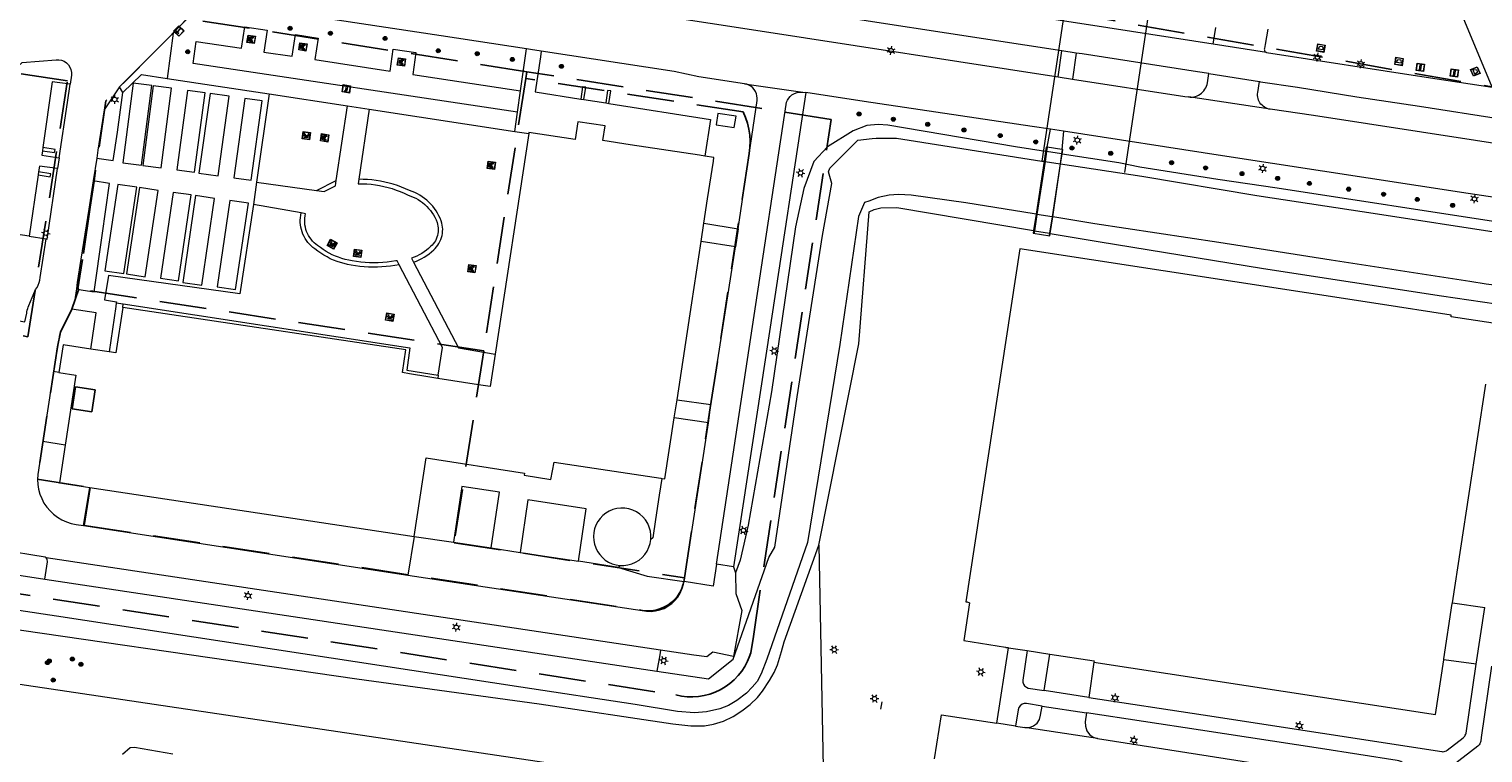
# Model space of a CAD drawing. Header units: metres. Extents: x 89872 to 94585, y 463299 to 469000.
# Tile 79 of 230: x 91338 to 91535, y 464638 to 464736. Entities that reach past the tile are written whole.
import ezdxf
from ezdxf.enums import TextEntityAlignment as Align

# ---------------------------------------------------------------- set-up
doc = ezdxf.new("R2010")
doc.units = ezdxf.units.M
doc.linetypes.add('HIDDEN', pattern=[9.525, 6.35, -3.175])
doc.layers.get('0').update_dxf_attribs({"linetype": 'CONTINUOUS'})
for name, color, linetype, lineweight in [('B-WE-BV-GELEIDECONSTRUCTIE-G', 251, 'CONTINUOUS', 13), ('B-WE-BV-LEUNING-G', 251, 'CONTINUOUS', 13), ('B-WE-GK-BESCHOEIING-G', 251, 'CONTINUOUS', 13), ('B-WE-GK-KADEMUUR-G', 251, 'CONTINUOUS', 13), ('B-WE-GR-BEPLANTING_CULTUUR-G', 251, 'CONTINUOUS', 13), ('B-WE-GR-BOOM-S', 251, 'CONTINUOUS', 13), ('B-WE-GR-PLANTENBAK-S', 251, 'CONTINUOUS', 13), ('B-WE-IE-MEUBILAIR_WEGMEUBILAIR_PICKNICKTAFEL-S', 251, 'CONTINUOUS', 13), ('B-WE-IE-MEUBILAIR_WEGMEUBILAIR_SLAGBOOM-S', 251, 'CONTINUOUS', 13), ('B-WE-IE-MEUBILAIR_WEGMEUBILAIR_VLAGGENMAST-S', 251, 'CONTINUOUS', 13), ('B-WE-IE-TERREINAFSCHEIDING-G', 251, 'CONTINUOUS', 13), ('B-WE-KL-ET_LS_OV_LICHTMAST-S', 251, 'CONTINUOUS', 13), ('B-WE-KW-KUNSTWERK-GV', 251, 'CONTINUOUS', 13), ('B-WE-KW-KUNSTWERK_DUIKER-G', 251, 'CONTINUOUS', 13), ('B-WE-OG-TOPOGRAFIE_BEBOUWING-GV', 251, 'CONTINUOUS', 13), ('B-WE-OG-TOPOGRAFIE_BEBOUWING_LUIFEL-GV', 251, 'CONTINUOUS', 13), ('B-WE-OG-TOPOGRAFIE_HUISNUMMER-T25', 251, 'CONTINUOUS', 13), ('B-WE-OG-TOPOGRAFIE_STRAATNAAM-T18', 251, 'CONTINUOUS', 13), ('B-WE-OG-TOPOGRAFIE_WATER-GV', 251, 'CONTINUOUS', 13), ('B-WE-VH-VERHARDING-GV', 251, 'CONTINUOUS', 13), ('B-WE-VW-MARKERING-G', 251, 'CONTINUOUS', 13), ('B-WE-VW-PAAL_PRAATPAAL-S', 251, 'CONTINUOUS', 13), ('Percelen', 10, 'HIDDEN', 25)]:
    doc.layers.add(name, color=color, linetype=linetype, lineweight=lineweight)
doc.styles.get("Standard").update_dxf_attribs({"font": 'isocp.shx'})

# ---------------------------------------------------------------- blocks, each defined once
blk = doc.blocks.new('Q_BOOM')
for radius in [0.27, 0.18, 0.09]:
    blk.add_circle((0, 0), radius)
blk = doc.blocks.new('Q_SLAGBOOM')
blk.add_lwpolyline([(-0.5, 0.5), (0.5, 0.5), (0.5, -0.5), (-0.5, -0.5)], close=True)
blk.add_lwpolyline([(-0.44, 0.46), (0.44, 0.46, -0.414214), (0.46, 0.44), (0.46, -0.44, -0.414214), (0.44, -0.46), (-0.44, -0.46, -0.414214), (-0.46, -0.44), (-0.46, 0.44), (-0.46, 0.44), (-0.46, 0.45), (-0.46, 0.45), (-0.46, 0.45), (-0.46, 0.45), (-0.46, 0.45), (-0.46, 0.45), (-0.46, 0.46), (-0.46, 0.46), (-0.46, 0.46), (-0.45, 0.46), (-0.45, 0.46), (-0.45, 0.46), (-0.45, 0.46), (-0.45, 0.46), (-0.45, 0.46), (-0.44, 0.46), (-0.44, 0.46)], format="xyb")
for points in [[(-0.29, 0.04), (-0.38, 0.04), (-0.38, 0.1)], [(-0.38, 0.1), (-0.29, 0.1)], [(-0.29, 0.1), (-0.29, 0.2)], [(-0.29, 0.2), (-0.23, 0.2), (-0.23, 0.1)], [(-0.23, 0.04), (-0.23, -0.2), (-0.29, -0.2), (-0.29, 0.04)], [(-0.23, 0.1), (0.37, 0.1), (0.37, 0.04), (-0.23, 0.04)]]:
    blk.add_lwpolyline(points)
blk = doc.blocks.new('Q_PICKNICKTAFEL')
blk.add_lwpolyline([(-0.5, 0.5), (0.5, 0.5), (0.5, -0.5), (-0.5, -0.5)], close=True)
blk.add_lwpolyline([(-0.44, 0.46), (0.44, 0.46, -0.414214), (0.46, 0.44), (0.46, -0.44, -0.414214), (0.44, -0.46), (-0.44, -0.46, -0.414214), (-0.46, -0.44), (-0.46, 0.44), (-0.46, 0.44), (-0.46, 0.45), (-0.46, 0.45), (-0.46, 0.45), (-0.46, 0.45), (-0.46, 0.45), (-0.46, 0.45), (-0.46, 0.46), (-0.46, 0.46), (-0.46, 0.46), (-0.45, 0.46), (-0.45, 0.46), (-0.45, 0.46), (-0.45, 0.46), (-0.45, 0.46), (-0.45, 0.46), (-0.44, 0.46), (-0.44, 0.46)], format="xyb")
for points in [[(-0.25, -0.06), (-0.41, -0.06), (-0.41, 0.02)], [(-0.41, 0.02), (-0.21, 0.02)], [(-0.14, 0.21), (-0.27, 0.21), (-0.27, 0.28)], [(-0.27, 0.28), (0.26, 0.28), (0.26, 0.21), (0.13, 0.21)], [(-0.21, 0.02), (-0.14, 0.21)], [(-0.12, 0.02), (-0.03, 0.21)], [(-0.12, 0.02), (0.11, 0.02)], [(0.03, 0.21), (-0.03, 0.21)], [(0.11, 0.02), (0.03, 0.21)], [(0.21, 0.02), (0.13, 0.21)], [(0.21, 0.02), (0.4, 0.02), (0.4, -0.06), (0.24, -0.06)], [(-0.34, -0.28), (-0.25, -0.06)], [(-0.34, -0.28), (-0.24, -0.28)], [(-0.24, -0.28), (-0.15, -0.06)], [(0.14, -0.06), (-0.15, -0.06)], [(0.23, -0.28), (0.14, -0.06)], [(0.23, -0.28), (0.33, -0.28)], [(0.33, -0.28), (0.24, -0.06)]]:
    blk.add_lwpolyline(points)
blk = doc.blocks.new('Q_LICHTMAST')
for points in [[(-0.26, 0.15), (-0.52, 0.3)], [(0, 0.3), (0, 0.6)], [(0.26, 0.15), (0.52, 0.3)], [(-0.26, -0.15), (-0.52, -0.3)], [(0, -0.3), (0, -0.6)], [(0.26, -0.15), (0.52, -0.3)]]:
    blk.add_lwpolyline(points)
blk.add_circle((0, 0), 0.3)
blk = doc.blocks.new('Q_VLAGGENMAST')
for points in [[(-0.5, 0.5), (0.5, 0.5), (0.5, -0.5), (-0.5, -0.5)], [(-0.08, 0.33), (0.07, 0.33), (0.07, -0.33), (-0.08, -0.33)]]:
    blk.add_lwpolyline(points, close=True)
blk.add_lwpolyline([(-0.44, 0.46), (0.44, 0.46, -0.414214), (0.46, 0.44), (0.46, -0.44, -0.414214), (0.44, -0.46), (-0.44, -0.46, -0.414214), (-0.46, -0.44), (-0.46, 0.44), (-0.46, 0.44), (-0.46, 0.45), (-0.46, 0.45), (-0.46, 0.45), (-0.46, 0.45), (-0.46, 0.45), (-0.46, 0.45), (-0.46, 0.46), (-0.46, 0.46), (-0.46, 0.46), (-0.45, 0.46), (-0.45, 0.46), (-0.45, 0.46), (-0.45, 0.46), (-0.45, 0.46), (-0.45, 0.46), (-0.44, 0.46), (-0.44, 0.46)], format="xyb")
blk = doc.blocks.new('Q_PRAATPAAL')
blk.add_lwpolyline([(-0.5, 0.5), (0.5, 0.5), (0.5, -0.5), (-0.5, -0.5)], close=True)
for points in [[(-0.44, 0.46), (0.44, 0.46, -0.414214), (0.46, 0.44), (0.46, -0.44, -0.414214), (0.44, -0.46), (-0.44, -0.46, -0.414214), (-0.46, -0.44), (-0.46, 0.44), (-0.46, 0.44), (-0.46, 0.45), (-0.46, 0.45), (-0.46, 0.45), (-0.46, 0.45), (-0.46, 0.45), (-0.46, 0.45), (-0.46, 0.46), (-0.46, 0.46), (-0.46, 0.46), (-0.45, 0.46), (-0.45, 0.46), (-0.45, 0.46), (-0.45, 0.46), (-0.45, 0.46), (-0.45, 0.46), (-0.44, 0.46), (-0.44, 0.46)], [(-0.15, 0.22, 0.426944), (-0.15, 0.17)], [(-0.02, 0.31, 0.07503), (-0.15, 0.22)], [(-0.13, 0.08, 0.511022), (0.03, 0.08)], [(-0.08, 0.1, 0.3284), (0, 0.11)], [(0.21, 0.34, 0.843699), (0.18, 0.39)]]:
    blk.add_lwpolyline(points, format="xyb")
for points in [[(-0.15, 0.17), (-0.08, 0.1)], [(0.03, 0.08), (0.03, -0.37), (-0.13, -0.37), (-0.13, 0.08)], [(0.18, 0.39), (-0.02, 0.31)], [(0, 0.11), (0.21, 0.34)]]:
    blk.add_lwpolyline(points)
blk = doc.blocks.new('Q_BLOEMBAK')
for points in [[(-0.5, 0.5), (0.5, 0.5), (0.5, -0.5), (-0.5, -0.5)], [(-0.34, 0.2), (0.33, 0.2), (0.19, -0.25), (-0.2, -0.25)]]:
    blk.add_lwpolyline(points, close=True)
blk.add_lwpolyline([(-0.44, 0.46), (0.44, 0.46, -0.414214), (0.46, 0.44), (0.46, -0.44, -0.414214), (0.44, -0.46), (-0.44, -0.46, -0.414214), (-0.46, -0.44), (-0.46, 0.44), (-0.46, 0.44), (-0.46, 0.45), (-0.46, 0.45), (-0.46, 0.45), (-0.46, 0.45), (-0.46, 0.45), (-0.46, 0.45), (-0.46, 0.46), (-0.46, 0.46), (-0.46, 0.46), (-0.45, 0.46), (-0.45, 0.46), (-0.45, 0.46), (-0.45, 0.46), (-0.45, 0.46), (-0.45, 0.46), (-0.44, 0.46), (-0.44, 0.46)], format="xyb")

msp = doc.modelspace()

# ---------------------------------------------------------------- linework, layer by layer
at = {"layer": 'B-WE-BV-GELEIDECONSTRUCTIE-G'}
for p, q in [((91418.11, 464662.7), (91412.64, 464663.57)), ((91340.28, 464661.15), (91423.3, 464648.67))]:
    msp.add_line(p, q, dxfattribs=at)
at = {"layer": 'B-WE-BV-LEUNING-G'}
for p, q in [((91476.25, 464719.72), (91476.15, 464719.12)), ((91478.28, 464719.42), (91478.18, 464718.8)), ((91478.29, 464719.51), (91478.28, 464719.42)), ((91475.95, 464717.79), (91474.85, 464710.6)), ((91476.15, 464719.12), (91475.95, 464717.79)), ((91477.98, 464717.48), (91476.9, 464710.27)), ((91478.18, 464718.8), (91477.98, 464717.48)), ((91474.85, 464710.6), (91474.51, 464708.39)), ((91476.9, 464710.27), (91476.56, 464708.04)), ((91474.51, 464708.39), (91474.45, 464708.04)), ((91476.56, 464708.04), (91476.51, 464707.73))]:
    msp.add_line(p, q, dxfattribs=at)
at = {"layer": 'B-WE-GK-BESCHOEIING-G'}
for p, q in [((91450.55, 464720.68), (91452.49, 464720.88)), ((91475.53, 464717.85), (91475.81, 464717.81)), ((91475.81, 464717.81), (91475.95, 464717.79)), ((91475.95, 464717.79), (91477.98, 464717.48)), ((91477.98, 464717.48), (91478.06, 464717.46)), ((91474.73, 464710.62), (91474.45, 464710.67)), ((91474.85, 464710.6), (91474.73, 464710.62)), ((91476.9, 464710.27), (91474.85, 464710.6)), ((91476.99, 464710.26), (91476.9, 464710.27))]:
    msp.add_line(p, q, dxfattribs=at)
for points in [[(91452.49, 464720.88), (91453.04, 464720.94), (91454.51, 464720.97), (91455.79, 464720.93), (91475.53, 464717.85)], [(91478.06, 464717.46), (91489.06, 464715.78), (91504.66, 464713.15), (91521.04, 464710.67), (91537.45, 464708.15), (91539.41, 464707.88)], [(91474.45, 464710.67), (91465.2, 464712.17), (91457.79, 464713.2)], [(91537.22, 464700.98), (91535.8, 464701.14), (91533.55, 464701.49), (91514.77, 464704.42), (91499.51, 464706.81), (91482.72, 464709.33), (91476.99, 464710.26)]]:
    msp.add_lwpolyline(points, dxfattribs=at)
at = {"layer": 'B-WE-GK-KADEMUUR-G'}
msp.add_lwpolyline([(91423.3, 464648.67), (91430.29, 464647.62), (91433.66, 464650.28)], dxfattribs=at)
at = {"layer": 'B-WE-GR-BEPLANTING_CULTUUR-G'}
for p, q in [((91357.69, 464735.21), (91356.87, 464729.06)), ((91356.87, 464729.06), (91370.72, 464726.94)), ((91350.86, 464727.16), (91350.42, 464727.91)), ((91370.72, 464726.94), (91381.32, 464725.32)), ((91381.32, 464725.32), (91384.26, 464724.88)), ((91384.26, 464724.88), (91404.04, 464721.85)), ((91404.04, 464721.85), (91405.91, 464721.57)), ((91377.14, 464713.86), (91379.81, 464715.22)), ((91349.96, 464698.61), (91350.92, 464698.47)), ((91445.24, 464665.72), (91445.95, 464630.63)), ((91332.62, 464662.3), (91340.28, 464661.15)), ((91418.27, 464663), (91418.11, 464662.7))]:
    msp.add_line(p, q, dxfattribs=at)
for points in [[(91390.3, 464704.13), (91390.68, 464704.28), (91391.04, 464704.44), (91391.4, 464704.62), (91391.75, 464704.82), (91392.08, 464705.04), (91392.41, 464705.27), (91392.72, 464705.52), (91393.02, 464705.79), (91393.22, 464705.99), (91393.41, 464706.21), (91393.58, 464706.44), (91393.73, 464706.68), (91393.87, 464706.93), (91393.98, 464707.19), (91394.07, 464707.46), (91394.15, 464707.74), (91394.2, 464708.02), (91394.23, 464708.31), (91394.24, 464708.59), (91394.22, 464708.88), (91394.19, 464709.16), (91394.13, 464709.44), (91394.05, 464709.72), (91393.9, 464710.08), (91393.74, 464710.42), (91393.55, 464710.76), (91393.35, 464711.09), (91393.13, 464711.4), (91392.89, 464711.71), (91392.63, 464712), (91392.36, 464712.27), (91392.08, 464712.53), (91391.78, 464712.77), (91391.47, 464713), (91391.14, 464713.21), (91390.81, 464713.4), (91390.46, 464713.57), (91390.11, 464713.72), (91389.75, 464713.85), (91389.21, 464714.09), (91388.66, 464714.31), (91388.1, 464714.51), (91387.54, 464714.69), (91386.97, 464714.85), (91386.39, 464714.99), (91385.81, 464715.11), (91385.23, 464715.2), (91384.64, 464715.28), (91384.05, 464715.33), (91383.46, 464715.36), (91382.87, 464715.37)], [(91388.34, 464703.77), (91387.75, 464703.67), (91387.17, 464703.58), (91386.57, 464703.52), (91385.98, 464703.48), (91385.39, 464703.45), (91384.8, 464703.45), (91384.2, 464703.47), (91383.61, 464703.5), (91383.02, 464703.56), (91382.43, 464703.64), (91381.84, 464703.74), (91381.35, 464703.82), (91380.87, 464703.93), (91380.39, 464704.07), (91379.92, 464704.22), (91379.45, 464704.4), (91379, 464704.6), (91378.55, 464704.83), (91378.12, 464705.07), (91377.7, 464705.33), (91377.29, 464705.62), (91376.9, 464705.92), (91376.64, 464706.12), (91376.39, 464706.33), (91376.16, 464706.56), (91375.95, 464706.81), (91375.76, 464707.07), (91375.58, 464707.35), (91375.43, 464707.63), (91375.29, 464707.93), (91375.17, 464708.23), (91375.08, 464708.55), (91375.01, 464708.87), (91374.96, 464709.19), (91374.93, 464709.51), (91374.93, 464709.84), (91374.95, 464710.16), (91374.99, 464710.49), (91375.05, 464710.81)], [(91445.95, 464630.63), (91289.12, 464653.93), (91260.11, 464675.96)], [(91423.96, 464674.79), (91423.61, 464672.51), (91423.12, 464669.22), (91422.73, 464666.74), (91422.48, 464666.53)], [(91340.46, 464664.04), (91340.34, 464664.1), (91334.22, 464665.12), (91334.09, 464664.51), (91332.95, 464664.68)], [(91340.28, 464661.15), (91340.63, 464663.5), (91340.61, 464663.83), (91340.46, 464664.04)]]:
    msp.add_lwpolyline(points, dxfattribs=at)
at = {"layer": 'B-WE-IE-TERREINAFSCHEIDING-G'}
for p, q in [((91404.81, 464727.38), (91405.6, 464733.05)), ((91477.71, 464729.27), (91478.22, 464732.79)), ((91480.16, 464732.49), (91479.65, 464728.97)), ((91390.19, 464729.57), (91404.81, 464727.38)), ((91404.4, 464724.49), (91404.81, 464727.38)), ((91370.72, 464726.94), (91369, 464715)), ((91379.81, 464715.22), (91381.32, 464725.32)), ((91413.4, 464726.18), (91416.35, 464725.72)), ((91384.26, 464724.88), (91382.87, 464715.37)), ((91404.04, 464721.85), (91404.4, 464724.49)), ((91476.25, 464719.72), (91476.69, 464722.16)), ((91478.47, 464721.89), (91478.22, 464719.43)), ((91369, 464715), (91368.58, 464711.94)), ((91369, 464715), (91377.14, 464713.86)), ((91375.05, 464710.81), (91368.58, 464711.94)), ((91350.85, 464698), (91350.92, 464698.47)), ((91342.19, 464689.15), (91341.43, 464689.28)), ((91393.64, 464688.81), (91393.58, 464688.37)), ((91343.03, 464679.29), (91340, 464679.81)), ((91390.39, 464666.93), (91395.71, 464666.13)), ((91400.8, 464665.36), (91404.74, 464664.76))]:
    msp.add_line(p, q, dxfattribs=at)
for points in [[(91404.4, 464724.49), (91360.39, 464731.07), (91360.8, 464734.07), (91366.94, 464733.15), (91367.41, 464736.06), (91370.43, 464735.59), (91369.99, 464732.6), (91373.82, 464732.08), (91374.28, 464735.03), (91377.34, 464734.51), (91376.9, 464731.6), (91387.1, 464730.05), (91387.54, 464733.04), (91390.62, 464732.56), (91390.19, 464729.57)], [(91407.61, 464732.74), (91407.49, 464731.96), (91406.77, 464727.22), (91412.97, 464726.25)], [(91350.86, 464727.16), (91353.39, 464729.57), (91356.87, 464729.06)], [(91347.32, 464718.25), (91349.55, 464717.92), (91350.14, 464721.75), (91350.86, 464727.16)], [(91416.78, 464725.66), (91430.57, 464723.48), (91429.81, 464718.52)], [(91478.22, 464719.43), (91478.22, 464719.43), (91476.25, 464719.72), (91476.25, 464719.72)], [(91377.14, 464713.86), (91378.17, 464713.71), (91379.71, 464714.49), (91379.81, 464715.22)], [(91382.87, 464715.37), (91382.78, 464714.77), (91383.36, 464714.77), (91383.95, 464714.74), (91384.53, 464714.69), (91385.11, 464714.62), (91385.69, 464714.52), (91386.26, 464714.4), (91386.83, 464714.26), (91387.39, 464714.1), (91387.94, 464713.91), (91388.49, 464713.7), (91389.02, 464713.47), (91389.55, 464713.22), (91389.9, 464713.1), (91390.25, 464712.96), (91390.58, 464712.8), (91390.91, 464712.62), (91391.22, 464712.42), (91391.52, 464712.2), (91391.81, 464711.96), (91392.08, 464711.7), (91392.33, 464711.43), (91392.57, 464711.15), (91392.79, 464710.85), (91392.99, 464710.53), (91393.18, 464710.21), (91393.34, 464709.88), (91393.48, 464709.53), (91393.55, 464709.28), (91393.6, 464709.03), (91393.63, 464708.78), (91393.64, 464708.52), (91393.62, 464708.26), (91393.59, 464708.01), (91393.53, 464707.76), (91393.46, 464707.51), (91393.36, 464707.27), (91393.25, 464707.04), (91393.11, 464706.82), (91392.96, 464706.61), (91392.8, 464706.42), (91392.61, 464706.24), (91392.33, 464705.98), (91392.03, 464705.74), (91391.73, 464705.52), (91391.4, 464705.31), (91391.07, 464705.12), (91390.73, 464704.95), (91390.38, 464704.8), (91390.03, 464704.67), (91390.3, 464704.13)], [(91344.55, 464700.49), (91344.87, 464700.44), (91346.97, 464700.12), (91348.03, 464707.76), (91349.05, 464714.82), (91346.83, 464715.17)], [(91368.58, 464711.94), (91366.73, 464699.83), (91348.89, 464702.33), (91348.38, 464699.02), (91349.98, 464698.76), (91349.96, 464698.61)], [(91388.34, 464703.77), (91388.06, 464704.3), (91387.87, 464704.3), (91387.28, 464704.2), (91386.69, 464704.13), (91386.1, 464704.08), (91385.5, 464704.06), (91384.91, 464704.05), (91384.31, 464704.06), (91383.72, 464704.1), (91383.13, 464704.15), (91382.54, 464704.23), (91381.95, 464704.33), (91381.49, 464704.41), (91381.03, 464704.51), (91380.58, 464704.64), (91380.13, 464704.79), (91379.69, 464704.95), (91379.26, 464705.14), (91378.84, 464705.35), (91378.43, 464705.58), (91378.03, 464705.83), (91377.65, 464706.1), (91377.27, 464706.39), (91377.03, 464706.57), (91376.8, 464706.77), (91376.59, 464706.99), (91376.39, 464707.23), (91376.21, 464707.48), (91376.05, 464707.74), (91375.91, 464708.01), (91375.79, 464708.29), (91375.69, 464708.58), (91375.62, 464708.88), (91375.56, 464709.18), (91375.53, 464709.49), (91375.53, 464709.79), (91375.54, 464710.1), (91375.58, 464710.4), (91375.65, 464710.7), (91375.05, 464710.81)], [(91393.64, 464688.81), (91394.21, 464692.57), (91388.34, 464703.77)], [(91390.3, 464704.13), (91396.37, 464692.49), (91401.34, 464691.63)], [(91346.52, 464692.34), (91347.22, 464697.25), (91343.94, 464697.75)], [(91349.96, 464698.61), (91349.89, 464698.13), (91349.01, 464691.97)], [(91350.92, 464698.47), (91389.8, 464692.52), (91389.38, 464689.49), (91393.64, 464688.81)], [(91418.11, 464662.7), (91421.97, 464661.53), (91426.98, 464660.81)]]:
    msp.add_lwpolyline(points, dxfattribs=at)
at = {"layer": 'B-WE-KW-KUNSTWERK-GV'}
for p, q in [((91476.01, 464719.14), (91475.81, 464717.81)), ((91478.22, 464719.43), (91476.25, 464719.72)), ((91478.28, 464719.42), (91478.22, 464719.43)), ((91478.26, 464718.79), (91478.35, 464719.41)), ((91478.35, 464719.41), (91478.28, 464719.42)), ((91475.81, 464717.81), (91474.73, 464710.62)), ((91476.99, 464710.26), (91478.06, 464717.46)), ((91478.06, 464717.46), (91478.26, 464718.79)), ((91474.73, 464710.62), (91474.4, 464708.41)), ((91476.66, 464708.02), (91476.99, 464710.26))]:
    msp.add_line(p, q, dxfattribs=at)
for points in [[(91476.25, 464719.72), (91476.1, 464719.74), (91476.01, 464719.14)], [(91474.4, 464708.41), (91474.35, 464708.05), (91476.61, 464707.71), (91476.66, 464708.02)]]:
    msp.add_lwpolyline(points, dxfattribs=at)
at = {"layer": 'B-WE-KW-KUNSTWERK_DUIKER-G'}
for p, q in [((91480.15, 464748.52), (91475.53, 464717.85)), ((91491.4, 464747.54), (91486.71, 464716.31))]:
    msp.add_line(p, q, dxfattribs=at)
at = {"layer": 'B-WE-OG-TOPOGRAFIE_BEBOUWING-GV'}
for p, q in [((91413.4, 464726.18), (91413.65, 464727.85)), ((91416.78, 464725.66), (91417.03, 464727.35)), ((91412.97, 464726.25), (91413.4, 464726.18)), ((91416.35, 464725.72), (91416.78, 464725.66)), ((91405.91, 464721.57), (91401.34, 464691.63)), ((91340, 464719.66), (91339.94, 464719.25)), ((91339.43, 464716.37), (91339.37, 464715.97)), ((91429.31, 464706.93), (91429.68, 464709.42)), ((91349.01, 464691.97), (91346.52, 464692.34)), ((91342.19, 464689.15), (91344.49, 464688.8)), ((91344.49, 464688.8), (91343.03, 464679.29)), ((91531.2, 464657.93), (91535.73, 464687.59)), ((91425.66, 464683.03), (91426.03, 464685.45)), ((91346.4, 464673.57), (91390.39, 464666.93)), ((91400.8, 464665.36), (91401.95, 464672.93)), ((91412.64, 464663.57), (91413.71, 464670.69)), ((91395.71, 464666.13), (91400.8, 464665.36)), ((91422.48, 464666.53), (91422.49, 464667.09)), ((91404.74, 464664.76), (91412.64, 464663.57)), ((91471, 464651.82), (91473.52, 464651.44)), ((91473.52, 464651.44), (91476.58, 464650.97))]:
    msp.add_line(p, q, dxfattribs=at)
for points in [[(91413.65, 464727.85), (91413.22, 464727.91), (91412.97, 464726.25)], [(91417.03, 464727.35), (91416.6, 464727.41), (91416.35, 464725.72)], [(91429.81, 464718.52), (91429.08, 464718.63), (91419.65, 464720.06), (91415.98, 464720.62), (91416.3, 464722.61), (91412.58, 464723.17), (91412.2, 464720.78), (91405.93, 464721.71), (91405.91, 464721.57)], [(91339.94, 464719.25), (91341.6, 464719), (91341.66, 464719.41), (91340, 464719.66)], [(91429.68, 464709.42), (91430.18, 464712.7), (91430.97, 464717.85), (91431.04, 464718.33), (91429.81, 464718.52)], [(91339.37, 464715.97), (91341.02, 464715.72), (91341.08, 464716.09), (91339.43, 464716.37)], [(91426.03, 464685.45), (91428.04, 464698.59), (91429.31, 464706.93)], [(91536.73, 464695.85), (91531.01, 464696.73), (91531.05, 464696.96), (91521.13, 464698.48), (91472.52, 464705.92), (91465.22, 464658.07), (91465.4, 464658.04), (91465.72, 464657.93), (91464.93, 464652.82), (91470.58, 464651.92), (91470.64, 464651.87), (91470.89, 464651.84), (91471, 464651.82)], [(91350.85, 464698), (91349.9, 464691.84), (91349.01, 464691.97)], [(91393.58, 464688.37), (91392.23, 464688.59), (91389.73, 464688.98), (91388.77, 464689.14), (91389.23, 464692.22), (91350.85, 464698)], [(91346.52, 464692.34), (91342.76, 464692.91), (91342.19, 464689.15)], [(91401.34, 464691.63), (91400.68, 464687.25), (91399.12, 464687.49), (91393.58, 464688.37)], [(91423.96, 464674.79), (91424.38, 464674.73), (91425.66, 464683.03)], [(91343.03, 464679.29), (91342.26, 464674.2), (91346.4, 464673.57)], [(91390.39, 464666.93), (91391.99, 464677.59), (91405.33, 464675.53), (91405.28, 464675.22), (91408.93, 464674.67), (91409.34, 464677.02), (91423.81, 464674.81), (91423.96, 464674.79)], [(91401.95, 464672.93), (91396.85, 464673.7), (91395.71, 464666.13)], [(91413.71, 464670.69), (91405.81, 464671.88), (91404.74, 464664.76)], [(91422.49, 464667.09), (91422.42, 464667.64), (91422.27, 464668.18), (91422.05, 464668.69), (91421.76, 464669.16), (91421.4, 464669.59), (91420.99, 464669.96), (91420.53, 464670.27), (91420.02, 464670.51), (91419.49, 464670.68), (91418.94, 464670.77), (91418.39, 464670.78), (91417.85, 464670.71), (91417.33, 464670.57), (91416.83, 464670.37), (91416.37, 464670.09), (91415.95, 464669.75), (91415.59, 464669.37), (91415.28, 464668.94), (91415.03, 464668.47), (91414.85, 464667.97), (91414.74, 464667.45), (91414.7, 464666.92), (91414.73, 464666.39), (91414.83, 464665.87), (91415, 464665.37), (91415.24, 464664.9), (91415.54, 464664.46), (91415.9, 464664.07), (91416.3, 464663.73), (91416.75, 464663.45), (91417.24, 464663.23), (91417.75, 464663.08), (91418.27, 464663)], [(91418.27, 464663), (91418.8, 464662.99), (91419.35, 464663.06), (91419.89, 464663.21), (91420.4, 464663.43), (91420.87, 464663.72), (91421.3, 464664.08), (91421.67, 464664.49), (91421.98, 464664.95), (91422.22, 464665.45), (91422.39, 464665.98), (91422.48, 464666.53)], [(91530.02, 464650.19), (91530.05, 464650.34), (91531.19, 464657.85), (91531.2, 464657.93)], [(91476.58, 464650.97), (91482.61, 464650.05), (91482.58, 464649.85)], [(91482.58, 464649.85), (91528.89, 464642.78), (91530.02, 464650.19)]]:
    msp.add_lwpolyline(points, dxfattribs=at)
at = {"layer": 'B-WE-OG-TOPOGRAFIE_BEBOUWING_LUIFEL-GV'}
for points in [[(91353.37, 464717.28), (91354.77, 464728.07), (91352.27, 464728.4), (91350.86, 464717.6), (91353.37, 464717.28)], [(91356.06, 464716.93), (91357.47, 464727.72), (91354.96, 464728.05), (91353.56, 464717.25), (91356.06, 464716.93)], [(91358.18, 464716.66), (91360.57, 464716.33), (91362.03, 464727.11), (91359.64, 464727.43), (91358.18, 464716.66)], [(91363.77, 464715.85), (91365.3, 464726.65), (91362.7, 464727.02), (91361.18, 464716.22), (91363.77, 464715.85)], [(91365.93, 464715.55), (91368.26, 464715.23), (91369.74, 464726.02), (91367.41, 464726.34), (91365.93, 464715.55)], [(91348.42, 464702.96), (91350.97, 464702.57), (91352.74, 464714.28), (91350.19, 464714.66), (91348.42, 464702.96)], [(91351.33, 464702.53), (91353.88, 464702.15), (91355.65, 464713.85), (91353.1, 464714.24), (91351.33, 464702.53)], [(91355.97, 464701.95), (91358.41, 464701.59), (91360.13, 464713.24), (91357.69, 464713.6), (91355.97, 464701.95)], [(91358.98, 464701.37), (91361.57, 464700.99), (91363.29, 464712.78), (91360.69, 464713.15), (91358.98, 464701.37)], [(91363.63, 464700.78), (91366.15, 464700.4), (91367.89, 464712.14), (91365.37, 464712.51), (91363.63, 464700.78)]]:
    msp.add_lwpolyline(points, dxfattribs=at)
at = {"layer": 'B-WE-OG-TOPOGRAFIE_STRAATNAAM-T18'}
msp.add_line((91453.69, 464643.49), (91453.84, 464644.48), dxfattribs=at)
at = {"layer": 'B-WE-OG-TOPOGRAFIE_WATER-GV'}
for p, q in [((91476.15, 464719.12), (91476.01, 464719.14)), ((91478.18, 464718.8), (91476.15, 464719.12)), ((91478.26, 464718.79), (91478.18, 464718.8)), ((91474.4, 464708.41), (91474.51, 464708.39)), ((91474.51, 464708.39), (91476.56, 464708.04)), ((91476.56, 464708.04), (91476.66, 464708.02))]:
    msp.add_line(p, q, dxfattribs=at)
for points in [[(91451.76, 464722.67), (91449.91, 464721.95), (91446.43, 464719.79), (91444.6, 464717.78), (91443.21, 464714.13), (91442.1, 464708.93), (91438.84, 464686.54), (91435.68, 464668.45), (91434.6, 464663.72), (91433.94, 464662.01)], [(91476.01, 464719.14), (91471.94, 464719.78), (91454.63, 464722.73), (91453.33, 464722.79), (91451.76, 464722.67)], [(91433.66, 464650.28), (91438.47, 464664.05), (91439.3, 464665.48), (91442.33, 464685.85), (91445.74, 464707.73), (91447.04, 464714.78), (91446.59, 464716.38), (91446.74, 464716.9), (91450.55, 464720.68)], [(91547.65, 464707.91), (91537.96, 464709.45), (91507.42, 464714.15), (91499.4, 464715.32), (91488.78, 464717), (91485.94, 464717.59), (91478.26, 464718.79)], [(91457.79, 464713.2), (91456.08, 464713.32), (91454.82, 464713.21), (91453.31, 464712.88), (91452.04, 464712.39)], [(91452.04, 464712.39), (91451.45, 464712.24), (91450.62, 464710.3), (91448.11, 464692.94), (91443.74, 464666.09), (91438.21, 464650.3), (91437.46, 464648.3), (91436.89, 464647.27), (91436.23, 464646.47), (91435.43, 464645.65), (91434.16, 464644.68), (91433.02, 464644), (91431.85, 464643.56), (91430.02, 464643.13), (91428.38, 464643.02), (91426.11, 464643.18), (91420.35, 464644.13), (91404.85, 464646.46), (91341.85, 464656.1), (91307.84, 464661.22)], [(91445.24, 464665.72), (91450.68, 464693.07), (91452.09, 464710.96), (91452.78, 464711.27), (91453.67, 464711.51), (91455.82, 464711.56), (91474.4, 464708.41)], [(91476.66, 464708.02), (91483.14, 464706.93), (91505.56, 464703.25), (91529.73, 464699.56), (91537.12, 464698.47)], [(91322.73, 464656.29), (91382.61, 464647.61), (91407.33, 464644.22), (91425.44, 464641.52), (91427.91, 464641.23), (91429.76, 464641.24), (91430.99, 464641.45), (91432.31, 464641.87), (91433.62, 464642.51), (91434.81, 464643.26), (91435.96, 464644.14), (91436.92, 464645.09), (91437.61, 464645.96), (91438.56, 464647.38), (91439.2, 464648.45), (91439.66, 464649.51), (91440.22, 464651.3), (91440.57, 464652.61), (91445.24, 464665.72)], [(91433.94, 464662.01), (91434, 464659.18), (91434.8, 464656.87), (91433.7, 464650.65), (91430.88, 464651.21), (91430.05, 464650.58), (91428.29, 464650.84), (91423.78, 464651.51)], [(91423.78, 464651.51), (91423.69, 464650.88), (91423.3, 464648.67)], [(91357.65, 464637.41), (91352.42, 464638.28), (91351.83, 464638.24), (91350.82, 464637.36)]]:
    msp.add_lwpolyline(points, dxfattribs=at)
at = {"layer": 'B-WE-VH-VERHARDING-GV'}
for p, q in [((91536.61, 464727.87), (91530.99, 464741.36)), ((91357.69, 464735.21), (91350.42, 464727.91)), ((91498.75, 464733.7), (91499.11, 464735.94)), ((91505.97, 464732.58), (91498.75, 464733.7)), ((91480.16, 464732.49), (91478.22, 464732.79)), ((91477.71, 464729.27), (91479.65, 464728.97)), ((91498.15, 464729.7), (91505.03, 464728.64)), ((91343.34, 464725.78), (91343.72, 464728.26)), ((91435.2, 464728.34), (91443.11, 464727.18)), ((91443.11, 464727.18), (91443.51, 464727.12)), ((91342.22, 464718.28), (91343.34, 464725.78)), ((91506.5, 464724.86), (91495.42, 464726.54)), ((91478.47, 464721.89), (91476.69, 464722.16)), ((91342.22, 464718.28), (91342, 464716.83)), ((91347.32, 464718.25), (91346.83, 464715.17)), ((91339.37, 464715.97), (91338.14, 464707.64)), ((91541.32, 464712.26), (91533.35, 464713.46)), ((91429.68, 464709.42), (91434.33, 464708.67)), ((91338.14, 464707.64), (91335.13, 464708.1)), ((91338.14, 464707.64), (91340.47, 464707.28)), ((91434.33, 464708.67), (91433.94, 464706.22)), ((91433.94, 464706.22), (91429.31, 464706.93)), ((91430.62, 464684.81), (91433.94, 464706.22)), ((91341.43, 464689.28), (91340, 464679.81)), ((91426.03, 464685.45), (91430.62, 464684.81)), ((91430.3, 464682.35), (91430.62, 464684.81)), ((91430.3, 464682.35), (91425.66, 464683.03)), ((91426.98, 464660.81), (91430.3, 464682.35)), ((91345.53, 464668.41), (91346.4, 464673.57)), ((91390.39, 464666.93), (91389.51, 464661.66)), ((91423.78, 464651.51), (91340.46, 464664.04)), ((91433.69, 464662.8), (91431.4, 464663.16)), ((91433.69, 464662.8), (91433.94, 464662.01)), ((91531.2, 464657.93), (91535.6, 464657.28)), ((91534.41, 464649.58), (91535.6, 464657.28)), ((91469.42, 464641.59), (91471, 464651.82)), ((91475.84, 464646.02), (91476.58, 464650.97)), ((91534.41, 464649.58), (91530.02, 464650.19)), ((91482.58, 464649.85), (91481.88, 464645.09)), ((91481.88, 464645.09), (91475.84, 464646.02)), ((91475.54, 464643.9), (91481.57, 464642.98)), ((91471.93, 464641.2), (91469.42, 464641.59)), ((91471.93, 464641.2), (91473.21, 464641.01)), ((91483.06, 464639.5), (91473.21, 464641.01))]:
    msp.add_line(p, q, dxfattribs=at)
for points in [[(91478.22, 464732.79), (91462.58, 464735.18), (91453.12, 464736.62), (91435.79, 464739.34), (91420, 464741.73), (91401.48, 464744.54), (91390.24, 464746.32)], [(91362.07, 464739.47), (91361.35, 464739.03), (91357.69, 464735.21)], [(91405.6, 464733.05), (91394.05, 464734.82), (91369.1, 464738.58), (91362.73, 464739.47), (91362.07, 464739.47)], [(91407.58, 464740.05), (91411.94, 464739.38), (91436.7, 464735.59), (91477.71, 464729.27)], [(91498.75, 464733.7), (91481.85, 464736.33), (91465.3, 464738.83), (91452.62, 464740.78)], [(91506.16, 464735.75), (91505.8, 464733.67), (91505.7, 464733.1), (91505.68, 464733.01), (91505.69, 464732.91), (91505.71, 464732.83), (91505.75, 464732.74), (91505.81, 464732.67), (91505.88, 464732.61), (91505.97, 464732.58)], [(91302.04, 464734.85), (91331.26, 464730.53), (91334.24, 464730.22), (91336.12, 464730.21), (91337.21, 464731.23), (91341.81, 464731.59), (91342.18, 464731.59), (91342.55, 464731.52), (91342.9, 464731.38), (91343.21, 464731.17), (91343.47, 464730.9), (91343.68, 464730.59), (91343.82, 464730.24), (91343.88, 464729.87), (91343.87, 464729.49), (91343.72, 464728.26)], [(91407.61, 464732.74), (91406.13, 464732.97), (91405.6, 464733.05)], [(91435.2, 464728.34), (91429, 464729.28), (91425.63, 464729.97), (91407.61, 464732.74)], [(91498.15, 464729.7), (91496.63, 464729.93), (91480.96, 464732.37), (91480.16, 464732.49)], [(91505.97, 464732.58), (91527.64, 464729.24), (91536.61, 464727.87)], [(91495.42, 464726.54), (91495.65, 464726.52), (91495.88, 464726.53), (91496.12, 464726.56), (91496.35, 464726.62), (91496.57, 464726.7), (91496.78, 464726.8), (91496.98, 464726.92), (91497.17, 464727.06), (91497.34, 464727.21), (91497.5, 464727.39), (91497.64, 464727.58), (91497.76, 464727.78), (91497.86, 464728), (91497.93, 464728.22), (91497.98, 464728.45), (91498.15, 464729.7)], [(91343.72, 464728.26), (91341.28, 464728.6), (91340, 464719.66)], [(91350.42, 464727.91), (91348.33, 464724.78), (91347.48, 464719.3), (91347.32, 464718.25)], [(91443.51, 464727.12), (91438.65, 464695.31), (91433.69, 464662.8)], [(91434.33, 464708.67), (91436.89, 464726.04), (91436.9, 464726.36), (91436.87, 464726.67), (91436.79, 464726.98), (91436.66, 464727.27), (91436.49, 464727.54), (91436.29, 464727.77), (91436.05, 464727.98), (91435.78, 464728.14), (91435.5, 464728.26), (91435.2, 464728.34)], [(91441.62, 464726.81), (91441.88, 464726.98), (91442.17, 464727.1), (91442.48, 464727.18), (91442.79, 464727.2), (91443.11, 464727.18)], [(91476.69, 464722.16), (91474.22, 464722.55), (91451.39, 464725.91), (91443.51, 464727.12)], [(91479.65, 464728.97), (91494.92, 464726.62), (91495.42, 464726.54)], [(91506.5, 464724.86), (91506.29, 464724.9), (91506.08, 464724.97), (91505.89, 464725.05), (91505.71, 464725.15), (91505.53, 464725.28), (91505.38, 464725.41), (91505.23, 464725.57), (91505.1, 464725.74), (91505, 464725.92), (91504.91, 464726.11), (91504.84, 464726.31), (91504.8, 464726.52), (91504.77, 464726.73), (91504.77, 464726.94), (91504.79, 464727.15), (91505.03, 464728.64)], [(91505.03, 464728.64), (91505.18, 464728.61), (91510.18, 464727.87), (91518.22, 464726.56), (91526.72, 464725.27), (91548.7, 464721.83), (91548.88, 464721.78), (91550.81, 464721.33), (91552.76, 464720.84), (91553.74, 464720.57), (91554.68, 464720.24), (91555.22, 464720.03), (91555.75, 464719.8), (91556.26, 464719.55), (91556.77, 464719.28), (91557.27, 464718.99), (91557.76, 464718.69), (91558.24, 464718.37), (91558.79, 464717.98), (91559.32, 464717.57), (91559.85, 464717.14), (91560.36, 464716.7), (91560.86, 464716.25), (91561.34, 464715.78)], [(91431.4, 464663.16), (91436.28, 464695.42), (91440.82, 464725.51), (91440.89, 464725.82), (91441.02, 464726.1), (91441.18, 464726.37), (91441.38, 464726.61), (91441.62, 464726.81)], [(91433.79, 464722.41), (91434.04, 464723.92), (91431.55, 464724.3), (91431.32, 464722.76), (91433.79, 464722.41)], [(91534.32, 464720.64), (91512.35, 464724.02), (91506.5, 464724.86)], [(91533.35, 464713.46), (91500, 464718.57), (91478.47, 464721.89)], [(91339.94, 464719.25), (91339.85, 464718.63), (91342.22, 464718.28)], [(91556.99, 464714.86), (91556.53, 464715.19), (91556.06, 464715.51), (91555.58, 464715.81), (91555.09, 464716.09), (91554.59, 464716.36), (91554.08, 464716.6), (91553.56, 464716.83), (91552.62, 464717.19), (91550.69, 464717.75), (91549.74, 464717.99), (91545.83, 464718.83), (91539.57, 464719.83), (91534.32, 464720.64)], [(91342, 464716.83), (91339.55, 464717.17), (91339.43, 464716.37)], [(91340.47, 464707.28), (91340.57, 464707.26), (91342, 464716.83)], [(91346.83, 464715.17), (91346.23, 464711.3), (91345.18, 464704.52)], [(91345.18, 464704.52), (91344.68, 464701.36), (91344.55, 464700.49)], [(91344.55, 464700.49), (91344.28, 464698.73), (91343.94, 464697.75)], [(91343.94, 464697.75), (91342.81, 464695.53), (91342.61, 464695.19), (91342.44, 464694.82), (91342.32, 464694.44), (91342.23, 464694.06), (91342.19, 464693.66), (91341.43, 464689.28)], [(91340, 464679.81), (91339.33, 464675.34), (91339.29, 464674.67), (91339.32, 464673.99), (91339.42, 464673.33), (91339.6, 464672.68), (91339.85, 464672.05), (91340.16, 464671.46), (91340.54, 464670.9), (91340.98, 464670.39), (91341.47, 464669.93), (91342.01, 464669.52), (91342.59, 464669.18), (91343.21, 464668.9), (91343.85, 464668.7), (91344.51, 464668.56), (91345.53, 464668.41)], [(91431.4, 464663.16), (91430.92, 464660.2), (91426.98, 464660.81)], [(91389.51, 464661.66), (91421.3, 464656.88), (91421.9, 464656.78), (91422.51, 464656.76), (91423.11, 464656.82), (91423.7, 464656.96), (91424.27, 464657.17), (91424.8, 464657.46), (91425.3, 464657.81), (91425.74, 464658.23), (91426.13, 464658.69), (91426.45, 464659.21), (91426.7, 464659.76), (91426.88, 464660.34), (91426.98, 464660.81)], [(91473.52, 464651.44), (91472.92, 464647.44), (91472.93, 464647.15), (91473.02, 464646.88), (91473.18, 464646.65), (91473.41, 464646.47), (91473.67, 464646.36), (91475.84, 464646.02)], [(91481.88, 464645.09), (91497.4, 464642.71), (91513.59, 464640.24), (91529.77, 464637.75), (91529.92, 464637.73), (91530.08, 464637.75), (91530.23, 464637.79), (91530.38, 464637.85), (91530.51, 464637.93), (91532.65, 464639.61), (91532.77, 464639.71), (91532.87, 464639.83), (91532.95, 464639.96), (91533.01, 464640.11), (91533.05, 464640.26), (91534.41, 464649.58)], [(91536.52, 464649.33), (91535.1, 464639.66), (91535.04, 464639.17), (91535.02, 464639.04), (91534.98, 464638.91), (91534.92, 464638.79), (91534.85, 464638.68), (91534.76, 464638.58), (91534.64, 464638.48), (91531.09, 464635.71), (91530.97, 464635.63), (91530.83, 464635.56), (91530.69, 464635.52), (91530.54, 464635.51), (91530.39, 464635.51), (91529.33, 464635.66), (91529.02, 464635.66), (91528.72, 464635.56), (91528.48, 464635.38), (91528.3, 464635.12), (91528.21, 464634.83), (91527.85, 464632.61)], [(91475.54, 464643.9), (91473.43, 464644.26), (91473.11, 464644.26), (91472.82, 464644.16), (91472.57, 464643.97), (91472.39, 464643.72), (91472.29, 464643.42), (91471.93, 464641.2)], [(91460.97, 464636.75), (91461.91, 464642.74), (91469.42, 464641.59)], [(91473.21, 464641.01), (91473.82, 464641.02), (91474.39, 464641.22), (91474.86, 464641.59), (91475.2, 464642.1), (91475.35, 464642.68), (91475.54, 464643.9)], [(91481.57, 464642.98), (91481.4, 464641.8), (91481.41, 464641.17), (91481.6, 464640.58), (91481.97, 464640.07), (91482.47, 464639.7), (91483.06, 464639.5)], [(91524.43, 464633.12), (91524.75, 464635.33), (91524.75, 464635.65), (91524.65, 464635.94), (91524.47, 464636.2), (91524.22, 464636.39), (91523.92, 464636.5), (91523.69, 464636.54), (91513.31, 464638.14), (91497.01, 464640.64), (91481.57, 464642.98)], [(91483.06, 464639.5), (91504.13, 464636.24), (91519.05, 464633.96)]]:
    msp.add_lwpolyline(points, dxfattribs=at)
at = {"layer": 'B-WE-VW-MARKERING-G'}
msp.add_line((91345.53, 464668.41), (91389.51, 464661.66), dxfattribs=at)
msp.add_lwpolyline([(91332.63, 464696.91), (91337.58, 464696.02), (91337.82, 464697.19), (91337.85, 464697.41), (91337.9, 464697.62), (91337.96, 464697.83), (91338.03, 464698.04), (91338.11, 464698.24), (91339.03, 464700.4), (91339.22, 464700.7), (91339.37, 464701.03), (91339.5, 464701.36), (91339.6, 464701.7), (91339.66, 464702.05), (91340.47, 464707.28)], dxfattribs=at)
at = {"layer": 'Percelen'}
for p, q in [((91405.64, 464729.96), (91359.64, 464737.16)), ((91405.5, 464729.04), (91399.81, 464692.1)), ((91405.5, 464729.04), (91405.64, 464729.96)), ((91399.81, 464692.1), (91344.89, 464700.49))]:
    msp.add_line(p, q, dxfattribs=at)
for points in [[(91684.07, 464694.22), (91565.82, 464713.09), (91560.51, 464723.71), (91454.27, 464742.3), (91468.88, 464848.55)], [(91359.64, 464737.16), (91355.38, 464732.89), (91348.57, 464726.02), (91346.95, 464715.12), (91346.43, 464711.6), (91345.39, 464704.5), (91345.03, 464702.24), (91344.77, 464700.51), (91344.89, 464700.49)], [(91337.32, 464694.12), (91337.98, 464694.02), (91343.35, 464728.74), (91295.99, 464735.74), (91294.44, 464725.93)], [(91332.01, 464659.86), (91425.87, 464645.43), (91426.63, 464645.27), (91427.4, 464645.19), (91428.17, 464645.17), (91428.94, 464645.22), (91429.71, 464645.35), (91430.46, 464645.54), (91431.19, 464645.81), (91431.89, 464646.14), (91432.56, 464646.53), (91433.19, 464646.98), (91433.78, 464647.49), (91434.31, 464648.05), (91434.8, 464648.65), (91435.22, 464649.3), (91435.59, 464649.99), (91435.83, 464650.56), (91436.04, 464651.15), (91436.38, 464653.37), (91446.94, 464723.5), (91405.64, 464729.96)], [(91427.03, 464661.31), (91430.54, 464684.37), (91435.8, 464718.87), (91435.91, 464719.69), (91435.94, 464720.52), (91435.89, 464721.34), (91435.78, 464722.16), (91435.59, 464722.96), (91435.32, 464723.74), (91434.99, 464724.5), (91405.5, 464729.04)], [(91344.89, 464700.49), (91343.94, 464697.75), (91342.38, 464694.64), (91341.99, 464692.66), (91339.23, 464674.7), (91346.42, 464673.56), (91345.6, 464668.43), (91421.35, 464656.89), (91421.95, 464656.84), (91422.54, 464656.85), (91423.13, 464656.94), (91423.7, 464657.1), (91424.25, 464657.33), (91424.77, 464657.62), (91425.25, 464657.97), (91425.69, 464658.38), (91426.07, 464658.83), (91426.39, 464659.33), (91426.66, 464659.87), (91426.85, 464660.43), (91426.98, 464661.01), (91427.03, 464661.31)], [(91399.81, 464692.1), (91395.8, 464666.08), (91427.03, 464661.31)], [(91343.97, 464684.22), (91344.42, 464687.2), (91347.09, 464686.81), (91346.64, 464683.83), (91343.97, 464684.22)]]:
    msp.add_lwpolyline(points, dxfattribs=at)

# ---------------------------------------------------------------- block references
at = {"layer": 'B-WE-GR-BOOM-S'}
for p, rotation in [((91373.55, 464735.85), 170.4404788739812), ((91379.02, 464735.18), 81.36335580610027), ((91359.66, 464732.66), 82.2638518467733), ((91386.43, 464734.47), 171.4361170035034), ((91393.63, 464732.8), 171.4361170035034), ((91398.92, 464732.4), 171.2698729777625), ((91403.69, 464731.62), 82.06252586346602), ((91410.35, 464730.69), 171.2681723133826), ((91450.72, 464724.23), 171.2811690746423), ((91455.37, 464723.52), 170.3149803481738), ((91460.03, 464722.83), 170.3149803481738), ((91464.95, 464722.06), 170.3149803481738), ((91469.87, 464721.3), 170.3149803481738), ((91474.69, 464720.45), 171.1099784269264), ((91479.58, 464719.6), 171.1099784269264), ((91484.85, 464718.9), 171.1099784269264), ((91493.11, 464717.62), 171.0132486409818), ((91497.71, 464716.92), 171.0132486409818), ((91502.66, 464716.14), 171.7098539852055), ((91507.49, 464715.49), 171.7098539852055), ((91511.81, 464714.8), 171.2484813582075), ((91517.12, 464714.03), 171.2484813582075), ((91521.86, 464713.35), 171.2484813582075), ((91526.43, 464712.63), 171.2484813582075), ((91531.23, 464711.83), 171.2484813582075), ((91340.63, 464649.81), 171.5497157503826), ((91340.88, 464650.04), 171.7537742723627), ((91344.01, 464650.29), 171.7537742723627), ((91345.17, 464649.58), 171.7537742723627), ((91341.41, 464647.44), 171.5497157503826)]:
    msp.add_blockref('Q_BOOM', p, dxfattribs=dict(at, rotation=rotation))
at = {"layer": 'B-WE-GR-PLANTENBAK-S'}
for p, rotation in [((91513.35, 464733.16), 171.2615861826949), ((91523.96, 464731.35), 171.2615861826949), ((91534.31, 464729.99), 112.6083904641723)]:
    msp.add_blockref('Q_BLOEMBAK', p, dxfattribs=dict(at, rotation=rotation))
at = {"layer": 'B-WE-IE-MEUBILAIR_WEGMEUBILAIR_PICKNICKTAFEL-S'}
for p, rotation in [((91368.27, 464734.36), 80.79311871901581), ((91375.28, 464733.33), 81.10628901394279), ((91388.65, 464731.29), 81.57163876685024), ((91375.74, 464721.29), 171.3058649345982), ((91378.23, 464720.99), 81.54302264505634), ((91400.83, 464717.27), 81.33440364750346), ((91379.23, 464706.57), 150.8150437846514), ((91382.72, 464705.34), 172.647620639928), ((91398.2, 464703.25), 81.33440364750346), ((91387.07, 464696.67), 171.3076651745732)]:
    msp.add_blockref('Q_PICKNICKTAFEL', p, dxfattribs=dict(at, rotation=rotation))
at = {"layer": 'B-WE-IE-MEUBILAIR_WEGMEUBILAIR_SLAGBOOM-S', "rotation": 46.22539130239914}
msp.add_blockref('Q_SLAGBOOM', (91358.45, 464735.48), dxfattribs=at)
at = {"layer": 'B-WE-IE-MEUBILAIR_WEGMEUBILAIR_VLAGGENMAST-S'}
for p, rotation in [((91526.85, 464730.55), 171.2615861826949), ((91531.46, 464729.78), 171.2744736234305)]:
    msp.add_blockref('Q_VLAGGENMAST', p, dxfattribs=dict(at, rotation=rotation))
at = {"layer": 'B-WE-KL-ET_LS_OV_LICHTMAST-S'}
for p, rotation in [((91455.05, 464732.83), 171.2491136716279), ((91512.89, 464731.94), 171.2615861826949), ((91518.78, 464731.03), 171.2615861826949), ((91349.75, 464726.19), 56.21700906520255), ((91480.32, 464720.68), 171.2360399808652), ((91505.48, 464716.83), 171.2908907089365), ((91442.79, 464716.23), 81.31921881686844), ((91534.18, 464712.71), 171.4453133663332), ((91340.4, 464708.06), 81.47538445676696), ((91439.2, 464692.08), 81.6973226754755), ((91435.03, 464667.74), 77.1878757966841), ((91367.83, 464658.9), 171.443983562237), ((91396.09, 464654.61), 171.443983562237), ((91447.35, 464651.56), 91.15771232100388), ((91424.22, 464650.09), 79.96532823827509), ((91467.23, 464648.55), 81.23279972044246), ((91452.82, 464644.92), 91.15771232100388), ((91485.43, 464645.03), 171.3173517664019), ((91510.44, 464641.26), 171.3209022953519), ((91487.99, 464639.27), 171.2182756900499)]:
    msp.add_blockref('Q_LICHTMAST', p, dxfattribs=dict(at, rotation=rotation))
at = {"layer": 'B-WE-VW-PAAL_PRAATPAAL-S', "rotation": 171.49699162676}
msp.add_blockref('Q_PRAATPAAL', (91381.16, 464727.64), dxfattribs=at)

# ---------------------------------------------------------------- texts
at = {"layer": 'B-WE-OG-TOPOGRAFIE_HUISNUMMER-T25'}
msp.add_text('82', height=0.0025, rotation=-8.9, dxfattribs=at).set_placement((91414.08, 464720.51), align=Align.MIDDLE)
at = {"layer": 'B-WE-OG-TOPOGRAFIE_STRAATNAAM-T18'}
msp.add_text('Tatiana Afanassjewaweg', height=0.005, rotation=81.3191, dxfattribs=at).set_placement((91453.69, 464643.49), align=Align.MIDDLE)

doc.saveas('drawing.dxf')
